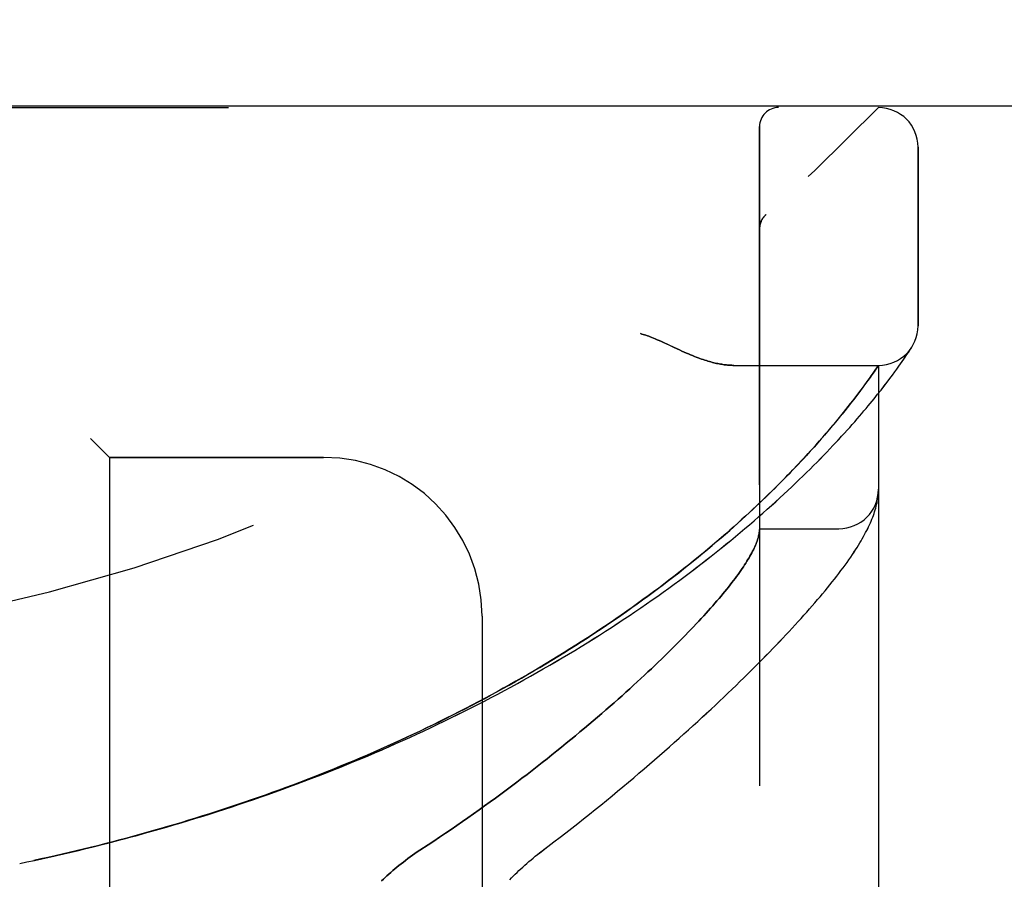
# Model space of a CAD drawing. Header units: inches. Extents: x 0 to 189, y 0 to 122.
# Tile 221 of 226: x 102.03 to 103.58, y 78.38 to 79.74. Entities that reach past the tile are written whole.
import ezdxf

# ---------------------------------------------------------------- set-up
doc = ezdxf.new("R2010")
doc.units = ezdxf.units.IN
doc.header["$LTSCALE"] = 10.388889
doc.header["$MEASUREMENT"] = 0
doc.linetypes.add('HIDDEN', pattern=[0.2, 0.1, -0.1])
doc.layers.get('0').update_dxf_attribs({"linetype": 'CONTINUOUS'})
for name, color, linetype in [('DIMENSIONS', 7, 'CONTINUOUS'), ('LEFTHAND_DOOR_ASSEMBLY', 7, 'CONTINUOUS'), ('RIGHTHAND_DOOR_ASSEMBLY', 7, 'CONTINUOUS')]:
    doc.layers.add(name, color=color, linetype=linetype)
doc.styles.get("Standard").update_dxf_attribs({"font": 'arial.ttf'})
doc.dimstyles.new('DIMSTYLE_1', dxfattribs={"dimtxt": 0.833333, "dimasz": 1.111111, "dimexe": 0.09, "dimexo": 0.07, "dimgap": 0.0375, "dimtad": 0, "dimtih": 1, "dimtoh": 1, "dimzin": 4, "dimdsep": 46, "dimtxsty": 'Standard', "dimblk": '_FILLED', "dimblk1": '_FILLED', "dimblk2": '_FILLED', "dimcen": 0.09, "dimadec": 3, "dimazin": 1, "dimtfac": 1, "dimtdec": 3, "dimtofl": 0, "dimtmove": 0, "dimatfit": 3, "dimldrblk": '_FILLED', "dimfxl": 0, "dimtolj": 1, "dimtzin": 4, "dimarcsym": 0})

# ---------------------------------------------------------------- blocks, each defined once
blk = doc.blocks.new('_FILLED')
at = {"color": 0, "linetype": 'ByBlock'}
blk.add_solid([(0, 0), (-1, 0.2), (-1, -0.2)], dxfattribs=at)
blk = doc.blocks.new('*D10')
at = {"layer": 'DIMENSIONS', "color": 2, "linetype": 'Continuous'}
for p, q in [((99.9091, 79.0233), (99.9091, 80.5993)), ((117.5751, 79.0233), (117.5751, 80.5993)), ((99.9091, 79.5993), (106.8694, 79.5993)), ((117.5751, 79.5993), (110.6148, 79.5993))]:
    blk.add_line(p, q, dxfattribs=at)
at = {"layer": 'DIMENSIONS', "color": 2, "linetype": 'Continuous', "xscale": 1.1111111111, "yscale": 1.1111111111, "zscale": 1.1111111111, "rotation": 180}
blk.add_blockref('_FILLED', (99.9091, 79.5993), dxfattribs=at)
at = {"layer": 'DIMENSIONS', "color": 2, "linetype": 'Continuous', "xscale": 1.1111111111, "yscale": 1.1111111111, "zscale": 1.1111111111}
blk.add_blockref('_FILLED', (117.5751, 79.5993), dxfattribs=at)
at = {"layer": 'DIMENSIONS', "color": 2, "linetype": 'Continuous', "insert": (108.7421, 80.016), "char_height": 0.83333, "width": 4.584882, "attachment_point": 2, "line_spacing_factor": 0.9}
blk.add_mtext('17.67\\PUSABLE\\PDEPTH', dxfattribs=at)

msp = doc.modelspace()

# ---------------------------------------------------------------- linework, layer by layer
at = {"layer": 'LEFTHAND_DOOR_ASSEMBLY', "color": 8, "linetype": 'HIDDEN'}
for p, q in [((101.3194, 79.5968), (103.3831, 79.5968)), ((103.1956, 76.9243), (103.1956, 79.5668)), ((103.4456, 79.253), (103.4456, 79.5343)), ((103.2059, 79.4281), (103.2057, 79.4279)), ((103.1956, 79.4057), (103.1956, 79.4055)), ((103.0611, 79.2186), (103.0693, 79.2148)), ((103.4339, 79.2164), (103.4359, 79.2195)), ((103.4356, 79.219), (103.4353, 79.2185)), ((103.4356, 79.219), (103.4359, 79.2195)), ((103.423, 79.2002), (103.4251, 79.2033)), ((103.4251, 79.2033), (103.4279, 79.2074)), ((103.4279, 79.2074), (103.4302, 79.2108)), ((103.4302, 79.2108), (103.4326, 79.2144)), ((103.4326, 79.2144), (103.4339, 79.2164)), ((103.1551, 79.1905), (103.3831, 79.1905)), ((103.3778, 79.1827), (103.3831, 79.1905)), ((103.3831, 77.3005), (103.3831, 79.1905)), ((103.4121, 79.1848), (103.4152, 79.1891)), ((103.4152, 79.1891), (103.418, 79.1931)), ((103.418, 79.1931), (103.4206, 79.1968)), ((103.4206, 79.1968), (103.423, 79.2002)), ((103.3687, 79.1698), (103.3718, 79.1742)), ((103.3718, 79.1742), (103.3746, 79.1782)), ((103.3746, 79.1782), (103.3778, 79.1827)), ((103.401, 79.1698), (103.405, 79.1751)), ((103.405, 79.1751), (103.4087, 79.1801)), ((103.4087, 79.1801), (103.4121, 79.1848)), ((103.3577, 79.1548), (103.3617, 79.1601)), ((103.3617, 79.1601), (103.3653, 79.1651)), ((103.3653, 79.1651), (103.3687, 79.1698)), ((103.3871, 79.1517), (103.3921, 79.1581)), ((103.3921, 79.1581), (103.3967, 79.1641)), ((103.3967, 79.1641), (103.401, 79.1698)), ((103.3458, 79.139), (103.349, 79.1432)), ((103.349, 79.1432), (103.3535, 79.1492)), ((103.3535, 79.1492), (103.3577, 79.1548)), ((103.3818, 79.145), (103.3871, 79.1517)), ((103.3318, 79.1211), (103.3355, 79.1258)), ((103.3355, 79.1258), (103.3391, 79.1303)), ((103.3391, 79.1303), (103.3425, 79.1348)), ((103.3425, 79.1348), (103.3458, 79.139)), ((103.3196, 79.106), (103.3238, 79.1112)), ((103.3238, 79.1112), (103.3279, 79.1162)), ((103.3279, 79.1162), (103.3318, 79.1211)), ((103.3057, 79.0895), (103.3105, 79.0952)), ((103.3105, 79.0952), (103.3151, 79.1007)), ((103.3151, 79.1007), (103.3196, 79.106)), ((103.2955, 79.0776), (103.3007, 79.0836)), ((103.3007, 79.0836), (103.3057, 79.0895)), ((102.1406, 79.0755), (102.1706, 79.0455)), ((103.2784, 79.0583), (103.2843, 79.065)), ((103.2843, 79.065), (103.29, 79.0714)), ((103.29, 79.0714), (103.2955, 79.0776)), ((103.2722, 79.0515), (103.2784, 79.0583)), ((102.1706, 79.0455), (102.1706, 77.4455)), ((102.5081, 79.0455), (102.1706, 79.0455)), ((103.2553, 79.0334), (103.2623, 79.0408)), ((103.3825, 78.9853), (103.3826, 78.9859)), ((103.3826, 78.9859), (103.3827, 78.9866)), ((103.3827, 78.9866), (103.3828, 78.9873)), ((103.3828, 78.988), (103.3829, 78.9886)), ((103.3828, 78.9873), (103.3828, 78.988)), ((103.3829, 78.9897), (103.383, 78.9904)), ((103.3821, 78.9821), (103.3823, 78.9832)), ((103.3823, 78.9832), (103.3824, 78.9839)), ((103.3824, 78.9839), (103.3825, 78.9846)), ((103.3825, 78.9846), (103.3825, 78.9853)), ((103.1956, 78.933), (103.3206, 78.933)), ((102.7581, 78.7955), (102.7581, 77.6955)), ((102.0291, 78.4055), (102.0406, 78.4079))]:
    msp.add_line(p, q, dxfattribs=at)
for points in [[(103.2018, 79.4237), (103.2014, 79.4232), (103.2011, 79.4228), (103.2008, 79.4223), (103.2004, 79.4218), (103.2001, 79.4213), (103.1998, 79.4207), (103.1995, 79.4202), (103.1992, 79.4197), (103.1989, 79.4192), (103.1986, 79.4186), (103.1984, 79.4181), (103.1981, 79.4175), (103.1979, 79.4169), (103.1977, 79.4164)], [(103.2018, 79.4237), (103.202, 79.4239), (103.2022, 79.4242), (103.2024, 79.4244), (103.2025, 79.4246), (103.2027, 79.4249), (103.2029, 79.4251), (103.2031, 79.4253), (103.2033, 79.4255), (103.2035, 79.4257), (103.2037, 79.426), (103.2039, 79.4262), (103.2041, 79.4264), (103.2043, 79.4266), (103.2045, 79.4268), (103.2048, 79.427), (103.205, 79.4273), (103.2052, 79.4275), (103.2054, 79.4277), (103.2057, 79.4279), (103.2059, 79.4281)], [(103.1977, 79.4164), (103.1974, 79.4158), (103.1972, 79.4152), (103.197, 79.4146), (103.1969, 79.414), (103.1967, 79.4134), (103.1965, 79.4129), (103.1964, 79.4123), (103.1963, 79.4116), (103.1961, 79.411), (103.196, 79.4104), (103.1959, 79.4098), (103.1958, 79.4092), (103.1958, 79.4086), (103.1957, 79.408), (103.1957, 79.4073), (103.1956, 79.4067), (103.1956, 79.4061), (103.1956, 79.4057)], [(103.0081, 79.2405), (103.0102, 79.2399), (103.0122, 79.2393), (103.0143, 79.2386), (103.0165, 79.2379), (103.0187, 79.2371), (103.0209, 79.2363), (103.0233, 79.2354), (103.0258, 79.2345), (103.0284, 79.2334), (103.0312, 79.2322), (103.0342, 79.231), (103.0374, 79.2296), (103.0408, 79.228), (103.0444, 79.2264)], [(103.0444, 79.2264), (103.0525, 79.2227), (103.0611, 79.2186)], [(103.0693, 79.2148), (103.0731, 79.2131), (103.0768, 79.2115), (103.0802, 79.21), (103.0836, 79.2085), (103.0868, 79.2072), (103.09, 79.2059), (103.093, 79.2047), (103.0959, 79.2036), (103.0988, 79.2025), (103.1015, 79.2015), (103.1042, 79.2005), (103.1069, 79.1996), (103.1094, 79.1988), (103.1119, 79.198), (103.1143, 79.1973), (103.1167, 79.1966), (103.119, 79.1959), (103.1213, 79.1953), (103.1235, 79.1947), (103.1257, 79.1942), (103.1278, 79.1937), (103.1299, 79.1933), (103.132, 79.1929), (103.134, 79.1925), (103.1359, 79.1922), (103.1378, 79.1919), (103.1397, 79.1916), (103.1416, 79.1914), (103.1434, 79.1912), (103.1451, 79.191), (103.1469, 79.1908), (103.1486, 79.1907), (103.1503, 79.1906), (103.1519, 79.1906), (103.1535, 79.1905), (103.1551, 79.1905)], [(102.0402, 78.4079), (102.0522, 78.4104), (102.0638, 78.4129), (102.0754, 78.4155), (102.087, 78.4181), (102.0986, 78.4208), (102.1102, 78.4235), (102.1218, 78.4262), (102.1334, 78.429), (102.145, 78.4319), (102.1566, 78.4348), (102.1682, 78.4377), (102.1797, 78.4407), (102.1913, 78.4437), (102.2029, 78.4468), (102.2145, 78.45), (102.226, 78.4531), (102.2376, 78.4564), (102.2491, 78.4596), (102.2607, 78.463), (102.2722, 78.4663), (102.2837, 78.4697), (102.2952, 78.4732), (102.3067, 78.4767), (102.3182, 78.4803), (102.3297, 78.4839), (102.3412, 78.4875), (102.3526, 78.4912), (102.3641, 78.495), (102.3755, 78.4988), (102.3869, 78.5026), (102.3983, 78.5065), (102.4097, 78.5105), (102.4211, 78.5145), (102.4324, 78.5185), (102.4438, 78.5226), (102.4551, 78.5267), (102.4664, 78.5309), (102.4777, 78.5352), (102.4889, 78.5394), (102.5002, 78.5438), (102.5114, 78.5482), (102.5226, 78.5526), (102.5338, 78.557), (102.5449, 78.5616), (102.5561, 78.5661), (102.5672, 78.5707), (102.5783, 78.5754), (102.5893, 78.5801), (102.6004, 78.5849), (102.6114, 78.5897), (102.6223, 78.5945), (102.6333, 78.5994), (102.6442, 78.6043), (102.6551, 78.6093), (102.6659, 78.6143), (102.6767, 78.6194), (102.6875, 78.6245), (102.6983, 78.6297), (102.709, 78.6349), (102.7197, 78.6401), (102.7303, 78.6454), (102.7409, 78.6508), (102.7515, 78.6561), (102.762, 78.6616), (102.7725, 78.667), (102.7829, 78.6725), (102.7933, 78.6781), (102.8036, 78.6836), (102.8139, 78.6892), (102.8242, 78.6949), (102.8344, 78.7006), (102.8445, 78.7063), (102.8546, 78.7121), (102.8647, 78.7179), (102.8747, 78.7237), (102.8846, 78.7296), (102.8945, 78.7355), (102.9043, 78.7414), (102.9141, 78.7474), (102.9238, 78.7533), (102.9334, 78.7594), (102.943, 78.7654), (102.9525, 78.7715), (102.962, 78.7776), (102.9714, 78.7837), (102.9807, 78.7898), (102.9899, 78.796), (102.9991, 78.8021), (103.0082, 78.8083), (103.0172, 78.8146), (103.0262, 78.8208), (103.0351, 78.827), (103.0439, 78.8333), (103.0526, 78.8395), (103.0612, 78.8458), (103.0698, 78.8521), (103.0782, 78.8583), (103.0866, 78.8646), (103.0949, 78.8709), (103.1031, 78.8772), (103.1112, 78.8834), (103.1192, 78.8897), (103.1271, 78.896), (103.1349, 78.9022), (103.1427, 78.9085), (103.1503, 78.9147), (103.1578, 78.9209), (103.1653, 78.9271), (103.1726, 78.9333), (103.1799, 78.9394), (103.187, 78.9455), (103.194, 78.9516), (103.2009, 78.9577), (103.2078, 78.9637), (103.2145, 78.9697), (103.2211, 78.9757), (103.2275, 78.9816), (103.2339, 78.9875), (103.2402, 78.9933), (103.2463, 78.9991), (103.2524, 79.0048), (103.2583, 79.0105), (103.2641, 79.0161), (103.2698, 79.0217), (103.2754, 79.0272), (103.2809, 79.0327), (103.2862, 79.0381), (103.2915, 79.0434), (103.2966, 79.0487), (103.3016, 79.0539), (103.3065, 79.059), (103.3113, 79.0641), (103.316, 79.069), (103.3205, 79.074), (103.325, 79.0788), (103.3293, 79.0835), (103.3336, 79.0882), (103.3377, 79.0928), (103.3417, 79.0973), (103.3456, 79.1018), (103.3494, 79.1061), (103.3531, 79.1104), (103.3567, 79.1146), (103.3602, 79.1187), (103.3636, 79.1227), (103.3668, 79.1266), (103.37, 79.1305), (103.3731, 79.1342), (103.3761, 79.1379), (103.3818, 79.145)], [(103.2623, 79.0408), (103.2657, 79.0444), (103.2722, 79.0515)], [(102.0514, 78.4102), (102.0625, 78.4127), (102.0736, 78.4151), (102.0848, 78.4176), (102.0959, 78.4202), (102.107, 78.4228), (102.1181, 78.4254), (102.1293, 78.4281), (102.1404, 78.4308), (102.1515, 78.4336), (102.1626, 78.4364), (102.1737, 78.4392), (102.1848, 78.4421), (102.1959, 78.4451), (102.207, 78.4481), (102.218, 78.4511), (102.2291, 78.4542), (102.2402, 78.4573), (102.2512, 78.4604), (102.2623, 78.4637), (102.2733, 78.4669), (102.2843, 78.4702), (102.2954, 78.4736), (102.3064, 78.4769), (102.3174, 78.4804), (102.3283, 78.4839), (102.3393, 78.4874), (102.3503, 78.4909), (102.3612, 78.4946), (102.3722, 78.4982), (102.3831, 78.5019), (102.394, 78.5057), (102.4049, 78.5095), (102.4157, 78.5133), (102.4266, 78.5172), (102.4374, 78.5211), (102.4483, 78.5251), (102.4591, 78.5291), (102.4699, 78.5332), (102.4806, 78.5373), (102.4914, 78.5415), (102.5021, 78.5457), (102.5128, 78.5499), (102.5235, 78.5542), (102.5341, 78.5586), (102.5448, 78.563), (102.5554, 78.5674), (102.566, 78.5719), (102.5765, 78.5764), (102.5871, 78.5809), (102.5976, 78.5856), (102.6081, 78.5902), (102.6185, 78.5949), (102.6289, 78.5997), (102.6393, 78.6044), (102.6497, 78.6093), (102.66, 78.6142), (102.6703, 78.6191), (102.6806, 78.624), (102.6908, 78.629), (102.701, 78.6341), (102.7112, 78.6392), (102.7213, 78.6443), (102.7314, 78.6495), (102.7415, 78.6547), (102.7515, 78.6599), (102.7614, 78.6652), (102.7714, 78.6706), (102.7812, 78.6759), (102.7911, 78.6814), (102.8009, 78.6868), (102.8106, 78.6923), (102.8203, 78.6978), (102.83, 78.7034), (102.8396, 78.709), (102.8492, 78.7146), (102.8587, 78.7203), (102.8681, 78.726), (102.8775, 78.7317), (102.8869, 78.7375), (102.8962, 78.7433), (102.9054, 78.7491), (102.9146, 78.7549), (102.9237, 78.7608), (102.9327, 78.7667), (102.9417, 78.7727), (102.9506, 78.7786), (102.9595, 78.7846), (102.9683, 78.7906), (102.977, 78.7966), (102.9857, 78.8027), (102.9943, 78.8087), (103.0028, 78.8148), (103.0112, 78.8209), (103.0196, 78.827), (103.0278, 78.8331), (103.0361, 78.8392), (103.0442, 78.8453), (103.0522, 78.8515), (103.0602, 78.8576), (103.0681, 78.8638), (103.0759, 78.8699), (103.0836, 78.876), (103.0912, 78.8822), (103.0987, 78.8883), (103.1062, 78.8944), (103.1135, 78.9005), (103.1208, 78.9066), (103.1279, 78.9127), (103.1349, 78.9187), (103.1418, 78.9246), (103.1485, 78.9305), (103.155, 78.9363), (103.1613, 78.942), (103.1675, 78.9475), (103.1735, 78.953), (103.1792, 78.9583), (103.1848, 78.9634), (103.1902, 78.9685), (103.1954, 78.9735), (103.2005, 78.9783), (103.2054, 78.983), (103.2102, 78.9877), (103.2149, 78.9922), (103.2195, 78.9967), (103.2239, 79.0011), (103.2282, 79.0054), (103.2324, 79.0097), (103.2364, 79.0138), (103.2404, 79.0178), (103.2443, 79.0218), (103.248, 79.0258), (103.2553, 79.0334)], [(103.3829, 78.9886), (103.3829, 78.989), (103.3829, 78.9897)], [(103.383, 78.9904), (103.383, 78.9908), (103.383, 78.9911), (103.383, 78.9915), (103.3831, 78.9919), (103.3831, 78.9922), (103.3831, 78.9926), (103.3831, 78.993), (103.3831, 78.9933), (103.3831, 78.9937), (103.3831, 78.9941), (103.3831, 78.9944), (103.3831, 78.9947)], [(102.8489, 78.4223), (102.8619, 78.4322), (102.8715, 78.4395), (102.881, 78.4468), (102.8904, 78.4541), (102.8997, 78.4614), (102.909, 78.4687), (102.9182, 78.476), (102.9273, 78.4832), (102.9364, 78.4905), (102.9453, 78.4977), (102.9542, 78.505), (102.963, 78.5122), (102.9717, 78.5194), (102.9803, 78.5265), (102.9888, 78.5336), (102.9972, 78.5407), (103.0055, 78.5478), (103.0138, 78.5548), (103.0219, 78.5618), (103.03, 78.5688), (103.0379, 78.5757), (103.0458, 78.5826), (103.0536, 78.5894), (103.0612, 78.5962), (103.0688, 78.603), (103.0763, 78.6097), (103.0837, 78.6163), (103.091, 78.6229), (103.0982, 78.6295), (103.1052, 78.636), (103.1122, 78.6425), (103.1191, 78.6489), (103.1259, 78.6552), (103.1326, 78.6615), (103.1393, 78.6678), (103.1458, 78.674), (103.1522, 78.6801), (103.1585, 78.6862), (103.1647, 78.6923), (103.1709, 78.6983), (103.1769, 78.7042), (103.1828, 78.7101), (103.1887, 78.7159), (103.1944, 78.7217), (103.2001, 78.7274), (103.2057, 78.733), (103.2112, 78.7387), (103.2166, 78.7442), (103.2219, 78.7497), (103.2271, 78.7551), (103.2322, 78.7605), (103.2372, 78.7659), (103.2422, 78.7712), (103.247, 78.7764), (103.2518, 78.7816), (103.2565, 78.7867), (103.2611, 78.7918), (103.2656, 78.7968), (103.2701, 78.8018), (103.2744, 78.8067), (103.2787, 78.8116), (103.2829, 78.8165), (103.287, 78.8213), (103.2911, 78.826), (103.295, 78.8307), (103.2989, 78.8354), (103.3027, 78.84), (103.3064, 78.8446), (103.31, 78.8492), (103.3136, 78.8537), (103.3172, 78.8582), (103.3206, 78.8627), (103.324, 78.8671), (103.3272, 78.8715), (103.3304, 78.8759), (103.3335, 78.8801), (103.3365, 78.8843), (103.3393, 78.8884), (103.342, 78.8923), (103.3445, 78.8962), (103.347, 78.8999), (103.3493, 78.9035), (103.3516, 78.9071), (103.3537, 78.9106), (103.3557, 78.914), (103.3576, 78.9173), (103.3595, 78.9206), (103.3613, 78.9238), (103.3629, 78.9269), (103.3646, 78.9301), (103.3661, 78.9331), (103.3676, 78.9362), (103.369, 78.9392), (103.3703, 78.9422), (103.3716, 78.9452), (103.3728, 78.9481), (103.374, 78.9511), (103.3751, 78.954), (103.3761, 78.9569), (103.377, 78.9598), (103.3779, 78.9627), (103.3787, 78.9656), (103.3795, 78.9684), (103.3802, 78.9713), (103.3808, 78.974), (103.3813, 78.9768), (103.3818, 78.9795), (103.3821, 78.9821)], [(103.1954, 78.929), (103.1952, 78.9272), (103.1949, 78.9254), (103.1946, 78.9235), (103.1942, 78.9217), (103.1937, 78.9197), (103.1931, 78.9177), (103.1924, 78.9157), (103.1917, 78.9136), (103.1909, 78.9114), (103.1901, 78.9092), (103.1891, 78.907), (103.1881, 78.9047), (103.187, 78.9024), (103.1859, 78.9), (103.1847, 78.8975), (103.1833, 78.895), (103.182, 78.8925), (103.1805, 78.8899), (103.179, 78.8872), (103.1773, 78.8845), (103.1757, 78.8818), (103.1739, 78.879), (103.172, 78.8761), (103.1701, 78.8732), (103.1681, 78.8703), (103.1661, 78.8673), (103.1639, 78.8642), (103.1617, 78.8611), (103.1593, 78.8579), (103.157, 78.8547), (103.1545, 78.8514), (103.1519, 78.8481), (103.1493, 78.8447), (103.1466, 78.8412), (103.1438, 78.8377), (103.1409, 78.8342), (103.1379, 78.8306), (103.1349, 78.8269), (103.1318, 78.8232), (103.1285, 78.8194), (103.1252, 78.8156), (103.1219, 78.8117), (103.1184, 78.8078), (103.1148, 78.8038), (103.1112, 78.7998), (103.1075, 78.7957), (103.1036, 78.7915), (103.0997, 78.7873), (103.0958, 78.783), (103.0917, 78.7787), (103.0875, 78.7743), (103.0833, 78.7699), (103.0789, 78.7654), (103.0745, 78.7609), (103.0699, 78.7563), (103.0653, 78.7516), (103.0606, 78.7469), (103.0558, 78.7422), (103.0509, 78.7374), (103.0459, 78.7325), (103.0409, 78.7276), (103.0357, 78.7226), (103.0304, 78.7176), (103.0251, 78.7125), (103.0196, 78.7074), (103.0141, 78.7022), (103.0084, 78.6969), (103.0027, 78.6917), (102.9969, 78.6863), (102.9909, 78.6809), (102.9849, 78.6755), (102.9788, 78.67), (102.9726, 78.6645), (102.9663, 78.6589), (102.9599, 78.6533), (102.9534, 78.6477), (102.9468, 78.642), (102.9401, 78.6362), (102.9333, 78.6304), (102.9265, 78.6246), (102.9195, 78.6187), (102.9125, 78.6128), (102.9053, 78.6069), (102.8981, 78.6009), (102.8907, 78.5949), (102.8833, 78.5889), (102.8758, 78.5829), (102.8682, 78.5768), (102.8605, 78.5707), (102.8528, 78.5645), (102.8449, 78.5584), (102.837, 78.5522), (102.829, 78.546), (102.8209, 78.5398), (102.8127, 78.5336), (102.8044, 78.5274), (102.7961, 78.5212), (102.7877, 78.5149), (102.7792, 78.5087), (102.7707, 78.5025), (102.7621, 78.4963), (102.7534, 78.49), (102.7447, 78.4838), (102.7359, 78.4776), (102.727, 78.4715), (102.7181, 78.4653), (102.7092, 78.4592), (102.7002, 78.4531), (102.6912, 78.447), (102.6821, 78.4409), (102.673, 78.4349), (102.6599, 78.4264)], [(103.1956, 78.932), (103.1956, 78.9317), (103.1956, 78.9314), (103.1956, 78.9311), (103.1956, 78.9307), (103.1955, 78.9303), (103.1955, 78.9299), (103.1955, 78.9294), (103.1954, 78.929)], [(102.6599, 78.4264), (102.656, 78.4238), (102.6522, 78.4212), (102.6484, 78.4185), (102.6447, 78.4159), (102.6411, 78.4132), (102.6375, 78.4105), (102.634, 78.4078), (102.6305, 78.4051), (102.6271, 78.4024), (102.6238, 78.3997), (102.6205, 78.397), (102.6173, 78.3943), (102.6142, 78.3916), (102.6112, 78.3889), (102.6082, 78.3862), (102.6053, 78.3835), (102.6025, 78.3808), (102.5997, 78.3782)], [(102.8018, 78.38), (102.8046, 78.3828), (102.8074, 78.3857), (102.8102, 78.3886), (102.8132, 78.3914), (102.8162, 78.3943), (102.8192, 78.3972), (102.8223, 78.4), (102.8255, 78.4029), (102.8287, 78.4057), (102.832, 78.4085), (102.8353, 78.4113), (102.8386, 78.4141), (102.842, 78.4169), (102.8455, 78.4196), (102.8489, 78.4223)]]:
    msp.add_lwpolyline(points, dxfattribs=at)
for centre, radius, start, end in [((101.3831, 81.5206), 2.7751, 270, 316.1116), ((103.2256, 79.5668), 0.03, 90, 180), ((103.3831, 79.5343), 0.0625, 0, 90), ((103.3831, 79.253), 0.0625, 270, 360), ((102.5081, 78.7955), 0.25, 0, 90), ((103.3206, 78.9955), 0.0625, 270, 360)]:
    msp.add_arc(centre, radius, start, end, dxfattribs=at)
at = {"layer": 'RIGHTHAND_DOOR_ASSEMBLY', "color": 8, "linetype": 'HIDDEN'}
for p, q in [((101.3194, 79.5968), (103.3831, 79.5968)), ((103.1956, 79.5668), (103.1956, 76.9243)), ((103.4456, 79.5343), (103.4456, 79.253)), ((103.2059, 79.4281), (103.2057, 79.4279)), ((103.1956, 79.4055), (103.1956, 79.4057)), ((103.0612, 79.2186), (103.0444, 79.2264)), ((103.0693, 79.2148), (103.0612, 79.2186)), ((103.4339, 79.2164), (103.4356, 79.219)), ((103.423, 79.2002), (103.4251, 79.2033)), ((103.4251, 79.2033), (103.4279, 79.2074)), ((103.4279, 79.2074), (103.4302, 79.2108)), ((103.4302, 79.2108), (103.4326, 79.2144)), ((103.4326, 79.2144), (103.4339, 79.2164)), ((103.1551, 79.1905), (103.3831, 79.1905)), ((103.3831, 79.1905), (103.379, 79.1845)), ((103.3831, 79.1905), (103.3831, 77.3005)), ((103.4121, 79.1848), (103.4152, 79.1891)), ((103.4152, 79.1891), (103.418, 79.1931)), ((103.418, 79.1931), (103.4206, 79.1968)), ((103.4206, 79.1968), (103.423, 79.2002)), ((103.3728, 79.1756), (103.3698, 79.1713)), ((103.3763, 79.1805), (103.3728, 79.1756)), ((103.379, 79.1845), (103.3763, 79.1805)), ((103.401, 79.1697), (103.405, 79.1751)), ((103.405, 79.1751), (103.4087, 79.1801)), ((103.4087, 79.1801), (103.4121, 79.1848)), ((103.3591, 79.1566), (103.355, 79.1511)), ((103.3629, 79.1618), (103.3591, 79.1566)), ((103.3665, 79.1667), (103.3629, 79.1618)), ((103.3698, 79.1713), (103.3665, 79.1667)), ((103.3871, 79.1517), (103.3921, 79.158)), ((103.3921, 79.158), (103.3967, 79.1641)), ((103.3967, 79.1641), (103.401, 79.1697)), ((103.3474, 79.1411), (103.3442, 79.1369)), ((103.3506, 79.1452), (103.3474, 79.1411)), ((103.355, 79.1511), (103.3506, 79.1452)), ((103.3818, 79.145), (103.3871, 79.1517)), ((103.3373, 79.1281), (103.3337, 79.1235)), ((103.3408, 79.1326), (103.3373, 79.1281)), ((103.3442, 79.1369), (103.3408, 79.1326)), ((103.3259, 79.1138), (103.3217, 79.1087)), ((103.3299, 79.1187), (103.3259, 79.1138)), ((103.3337, 79.1235), (103.3299, 79.1187)), ((103.3129, 79.098), (103.3082, 79.0924)), ((103.3174, 79.1034), (103.3129, 79.098)), ((103.3217, 79.1087), (103.3174, 79.1034)), ((103.2982, 79.0807), (103.2929, 79.0746)), ((103.3033, 79.0867), (103.2982, 79.0807)), ((103.3082, 79.0924), (103.3033, 79.0867)), ((102.1706, 79.0455), (102.1406, 79.0755)), ((103.2873, 79.0683), (103.2815, 79.0618)), ((103.2929, 79.0746), (103.2873, 79.0683)), ((103.2691, 79.0481), (103.2624, 79.041)), ((103.2754, 79.0551), (103.2691, 79.0481)), ((103.2815, 79.0618), (103.2754, 79.0551)), ((102.1706, 79.0455), (102.1706, 77.4455)), ((102.1706, 79.0455), (102.5081, 79.0455)), ((103.2624, 79.041), (103.2555, 79.0336)), ((103.3825, 78.9853), (103.3826, 78.9859)), ((103.3826, 78.9859), (103.3827, 78.9866)), ((103.3827, 78.9866), (103.3828, 78.9873)), ((103.3828, 78.988), (103.3829, 78.9887)), ((103.3828, 78.9873), (103.3828, 78.988)), ((103.3829, 78.9893), (103.383, 78.99)), ((103.3829, 78.9887), (103.3829, 78.9893)), ((103.3821, 78.9821), (103.3823, 78.9832)), ((103.3823, 78.9832), (103.3824, 78.9839)), ((103.3824, 78.9839), (103.3825, 78.9846)), ((103.3825, 78.9846), (103.3825, 78.9853)), ((103.1956, 78.933), (103.3206, 78.933)), ((102.7581, 78.7955), (102.7581, 77.6955)), ((102.0291, 78.4055), (102.0406, 78.4079))]:
    msp.add_line(p, q, dxfattribs=at)
for points in [[(103.1976, 79.4162), (103.1978, 79.4168), (103.1981, 79.4174), (103.1983, 79.418), (103.1986, 79.4185), (103.1989, 79.4191), (103.1992, 79.4196), (103.1995, 79.4202), (103.1998, 79.4207), (103.2001, 79.4212), (103.2004, 79.4218), (103.2008, 79.4223), (103.2011, 79.4228), (103.2015, 79.4232), (103.2018, 79.4237)], [(103.2059, 79.4281), (103.2057, 79.4279), (103.2054, 79.4277), (103.2052, 79.4275), (103.205, 79.4273), (103.2048, 79.427), (103.2046, 79.4268), (103.2043, 79.4266), (103.2041, 79.4264), (103.2039, 79.4262), (103.2037, 79.426), (103.2035, 79.4258), (103.2033, 79.4255), (103.2031, 79.4253), (103.2029, 79.4251), (103.2027, 79.4249), (103.2026, 79.4247), (103.2024, 79.4244), (103.2022, 79.4242), (103.202, 79.424), (103.2018, 79.4237)], [(103.1956, 79.4057), (103.1956, 79.4061), (103.1956, 79.4067), (103.1957, 79.4073), (103.1957, 79.4079), (103.1958, 79.4085), (103.1958, 79.4091), (103.1959, 79.4098), (103.196, 79.4104), (103.1961, 79.411), (103.1962, 79.4116), (103.1964, 79.4122), (103.1965, 79.4128), (103.1967, 79.4134), (103.1968, 79.4139), (103.197, 79.4145), (103.1972, 79.4151), (103.1974, 79.4157), (103.1976, 79.4162)], [(103.0444, 79.2264), (103.0408, 79.228), (103.0374, 79.2296), (103.0342, 79.231), (103.0312, 79.2322), (103.0284, 79.2334), (103.0258, 79.2345), (103.0233, 79.2354), (103.0209, 79.2363), (103.0187, 79.2371), (103.0165, 79.2379), (103.0143, 79.2386), (103.0122, 79.2393), (103.0102, 79.2399), (103.0081, 79.2405)], [(103.1551, 79.1905), (103.1535, 79.1905), (103.1519, 79.1906), (103.1503, 79.1906), (103.1486, 79.1907), (103.1469, 79.1908), (103.1451, 79.191), (103.1434, 79.1912), (103.1416, 79.1914), (103.1397, 79.1916), (103.1378, 79.1919), (103.1359, 79.1922), (103.134, 79.1925), (103.132, 79.1929), (103.1299, 79.1933), (103.1278, 79.1937), (103.1257, 79.1942), (103.1235, 79.1947), (103.1213, 79.1953), (103.119, 79.1959), (103.1167, 79.1966), (103.1143, 79.1973), (103.1119, 79.198), (103.1094, 79.1988), (103.1069, 79.1996), (103.1042, 79.2005), (103.1016, 79.2015), (103.0988, 79.2025), (103.0959, 79.2036), (103.093, 79.2047), (103.09, 79.2059), (103.0869, 79.2072), (103.0836, 79.2085), (103.0803, 79.21), (103.0768, 79.2115), (103.0731, 79.2131), (103.0693, 79.2148)], [(102.0403, 78.4079), (102.0522, 78.4104), (102.0638, 78.4129), (102.0754, 78.4155), (102.087, 78.4181), (102.0986, 78.4208), (102.1102, 78.4235), (102.1218, 78.4262), (102.1334, 78.429), (102.145, 78.4319), (102.1566, 78.4348), (102.1682, 78.4377), (102.1797, 78.4407), (102.1913, 78.4437), (102.2029, 78.4468), (102.2144, 78.4499), (102.226, 78.4531), (102.2376, 78.4564), (102.2491, 78.4596), (102.2606, 78.4629), (102.2722, 78.4663), (102.2837, 78.4697), (102.2952, 78.4732), (102.3067, 78.4767), (102.3182, 78.4803), (102.3297, 78.4839), (102.3411, 78.4875), (102.3526, 78.4912), (102.364, 78.495), (102.3755, 78.4988), (102.3869, 78.5026), (102.3983, 78.5065), (102.4097, 78.5105), (102.421, 78.5145), (102.4324, 78.5185), (102.4437, 78.5226), (102.4551, 78.5267), (102.4664, 78.5309), (102.4777, 78.5352), (102.4889, 78.5394), (102.5002, 78.5438), (102.5114, 78.5481), (102.5226, 78.5526), (102.5338, 78.557), (102.5449, 78.5616), (102.5561, 78.5661), (102.5672, 78.5707), (102.5783, 78.5754), (102.5893, 78.5801), (102.6003, 78.5849), (102.6113, 78.5896), (102.6223, 78.5945), (102.6333, 78.5994), (102.6442, 78.6043), (102.655, 78.6093), (102.6659, 78.6143), (102.6767, 78.6194), (102.6875, 78.6245), (102.6982, 78.6297), (102.709, 78.6349), (102.7196, 78.6401), (102.7303, 78.6454), (102.7409, 78.6508), (102.7514, 78.6561), (102.762, 78.6615), (102.7724, 78.667), (102.7829, 78.6725), (102.7933, 78.678), (102.8036, 78.6836), (102.8139, 78.6892), (102.8242, 78.6949), (102.8344, 78.7006), (102.8445, 78.7063), (102.8546, 78.7121), (102.8647, 78.7179), (102.8746, 78.7237), (102.8846, 78.7296), (102.8945, 78.7354), (102.9043, 78.7414), (102.9141, 78.7473), (102.9238, 78.7533), (102.9334, 78.7593), (102.943, 78.7654), (102.9525, 78.7714), (102.962, 78.7775), (102.9713, 78.7837), (102.9807, 78.7898), (102.9899, 78.7959), (102.9991, 78.8021), (103.0082, 78.8083), (103.0172, 78.8145), (103.0262, 78.8208), (103.035, 78.827), (103.0438, 78.8332), (103.0525, 78.8395), (103.0612, 78.8458), (103.0697, 78.852), (103.0782, 78.8583), (103.0866, 78.8646), (103.0948, 78.8709), (103.103, 78.8771), (103.1111, 78.8834), (103.1192, 78.8897), (103.1271, 78.8959), (103.1349, 78.9022), (103.1426, 78.9084), (103.1503, 78.9147), (103.1578, 78.9209), (103.1653, 78.9271), (103.1726, 78.9332), (103.1798, 78.9394), (103.187, 78.9455), (103.194, 78.9516), (103.2009, 78.9577), (103.2077, 78.9637), (103.2144, 78.9697), (103.221, 78.9757), (103.2275, 78.9816), (103.2339, 78.9875), (103.2402, 78.9933), (103.2463, 78.9991), (103.2523, 79.0048), (103.2583, 79.0105), (103.2641, 79.0161), (103.2698, 79.0217), (103.2754, 79.0272), (103.2808, 79.0327), (103.2862, 79.0381), (103.2914, 79.0434), (103.2966, 79.0487), (103.3016, 79.0539), (103.3065, 79.059), (103.3113, 79.064), (103.316, 79.069), (103.3205, 79.0739), (103.325, 79.0788), (103.3293, 79.0835), (103.3335, 79.0882), (103.3377, 79.0928), (103.3417, 79.0973), (103.3456, 79.1018), (103.3494, 79.1061), (103.3531, 79.1104), (103.3567, 79.1146), (103.3602, 79.1187), (103.3635, 79.1227), (103.3668, 79.1266), (103.37, 79.1305), (103.3731, 79.1342), (103.3761, 79.1379), (103.3818, 79.145)], [(103.2555, 79.0336), (103.2482, 79.0259), (103.2444, 79.022), (103.2406, 79.018), (103.2366, 79.014), (103.2326, 79.0099), (103.2284, 79.0057), (103.2241, 79.0013), (103.2197, 78.997), (103.2152, 78.9925), (103.2105, 78.9879), (103.2057, 78.9833), (103.2008, 78.9786), (103.1957, 78.9737), (103.1905, 78.9688), (103.1851, 78.9638), (103.1796, 78.9586), (103.1738, 78.9533), (103.1679, 78.9479), (103.1618, 78.9423), (103.1554, 78.9367), (103.1489, 78.9309), (103.1422, 78.925), (103.1354, 78.9191), (103.1284, 78.9131), (103.1213, 78.907), (103.114, 78.9009), (103.1067, 78.8948), (103.0992, 78.8887), (103.0917, 78.8826), (103.0841, 78.8764), (103.0764, 78.8703), (103.0686, 78.8642), (103.0607, 78.858), (103.0528, 78.8519), (103.0447, 78.8457), (103.0366, 78.8396), (103.0284, 78.8335), (103.0201, 78.8274), (103.0117, 78.8213), (103.0033, 78.8152), (102.9948, 78.8091), (102.9862, 78.803), (102.9775, 78.797), (102.9688, 78.7909), (102.96, 78.7849), (102.9511, 78.779), (102.9422, 78.773), (102.9332, 78.7671), (102.9242, 78.7611), (102.915, 78.7553), (102.9059, 78.7494), (102.8966, 78.7436), (102.8873, 78.7378), (102.878, 78.732), (102.8686, 78.7263), (102.8591, 78.7206), (102.8496, 78.7149), (102.8401, 78.7093), (102.8305, 78.7036), (102.8208, 78.6981), (102.8111, 78.6926), (102.8013, 78.6871), (102.7915, 78.6816), (102.7817, 78.6762), (102.7718, 78.6708), (102.7619, 78.6655), (102.7519, 78.6602), (102.7419, 78.6549), (102.7318, 78.6497), (102.7217, 78.6445), (102.7116, 78.6394), (102.7014, 78.6343), (102.6912, 78.6292), (102.681, 78.6242), (102.6707, 78.6193), (102.6604, 78.6143), (102.6501, 78.6095), (102.6397, 78.6046), (102.6293, 78.5998), (102.6189, 78.5951), (102.6084, 78.5904), (102.5979, 78.5857), (102.5874, 78.5811), (102.5769, 78.5765), (102.5663, 78.572), (102.5557, 78.5675), (102.5451, 78.5631), (102.5345, 78.5587), (102.5238, 78.5543), (102.5131, 78.55), (102.5024, 78.5458), (102.4917, 78.5416), (102.4809, 78.5374), (102.4701, 78.5333), (102.4593, 78.5292), (102.4485, 78.5252), (102.4377, 78.5212), (102.4269, 78.5173), (102.416, 78.5134), (102.4051, 78.5096), (102.3942, 78.5058), (102.3833, 78.502), (102.3724, 78.4983), (102.3614, 78.4946), (102.3505, 78.491), (102.3395, 78.4874), (102.3285, 78.4839), (102.3175, 78.4804), (102.3065, 78.477), (102.2955, 78.4736), (102.2845, 78.4703), (102.2735, 78.467), (102.2624, 78.4637), (102.2514, 78.4605), (102.2403, 78.4573), (102.2292, 78.4542), (102.2182, 78.4511), (102.2071, 78.4481), (102.196, 78.4451), (102.1849, 78.4422), (102.1738, 78.4393), (102.1627, 78.4364), (102.1516, 78.4336), (102.1404, 78.4308), (102.1293, 78.4281), (102.1182, 78.4254), (102.1071, 78.4228), (102.0959, 78.4202), (102.0848, 78.4176), (102.0737, 78.4151), (102.0625, 78.4127), (102.0514, 78.4102)], [(103.383, 78.99), (103.383, 78.9904), (103.383, 78.9908), (103.383, 78.9911), (103.383, 78.9915), (103.3831, 78.9919), (103.3831, 78.9922), (103.3831, 78.9926), (103.3831, 78.993), (103.3831, 78.9933), (103.3831, 78.9937), (103.3831, 78.9941), (103.3831, 78.9944)], [(102.849, 78.4223), (102.8619, 78.4322), (102.8715, 78.4395), (102.881, 78.4468), (102.8904, 78.4541), (102.8997, 78.4614), (102.909, 78.4687), (102.9182, 78.476), (102.9273, 78.4832), (102.9364, 78.4905), (102.9453, 78.4977), (102.9542, 78.505), (102.963, 78.5122), (102.9717, 78.5194), (102.9803, 78.5265), (102.9888, 78.5336), (102.9972, 78.5407), (103.0055, 78.5478), (103.0138, 78.5548), (103.0219, 78.5618), (103.03, 78.5688), (103.0379, 78.5757), (103.0458, 78.5826), (103.0536, 78.5894), (103.0612, 78.5962), (103.0688, 78.603), (103.0763, 78.6097), (103.0837, 78.6163), (103.091, 78.6229), (103.0982, 78.6295), (103.1053, 78.636), (103.1123, 78.6425), (103.1191, 78.6489), (103.1259, 78.6552), (103.1327, 78.6616), (103.1393, 78.6678), (103.1458, 78.674), (103.1522, 78.6802), (103.1585, 78.6862), (103.1647, 78.6923), (103.1709, 78.6983), (103.1769, 78.7042), (103.1828, 78.7101), (103.1887, 78.7159), (103.1945, 78.7217), (103.2001, 78.7274), (103.2057, 78.7331), (103.2112, 78.7387), (103.2166, 78.7442), (103.2219, 78.7497), (103.2271, 78.7552), (103.2322, 78.7605), (103.2372, 78.7659), (103.2422, 78.7712), (103.2471, 78.7764), (103.2518, 78.7816), (103.2565, 78.7867), (103.2611, 78.7918), (103.2656, 78.7968), (103.2701, 78.8018), (103.2744, 78.8067), (103.2787, 78.8116), (103.2829, 78.8165), (103.287, 78.8213), (103.2911, 78.826), (103.295, 78.8307), (103.2989, 78.8354), (103.3027, 78.84), (103.3064, 78.8446), (103.3101, 78.8492), (103.3136, 78.8537), (103.3172, 78.8582), (103.3206, 78.8627), (103.324, 78.8671), (103.3273, 78.8715), (103.3304, 78.8759), (103.3335, 78.8801), (103.3365, 78.8843), (103.3393, 78.8884), (103.342, 78.8923), (103.3446, 78.8962), (103.347, 78.8999), (103.3493, 78.9036), (103.3516, 78.9071), (103.3537, 78.9106), (103.3557, 78.914), (103.3576, 78.9173), (103.3595, 78.9206), (103.3613, 78.9238), (103.3629, 78.9269), (103.3646, 78.9301), (103.3661, 78.9332), (103.3676, 78.9362), (103.369, 78.9392), (103.3703, 78.9422), (103.3716, 78.9452), (103.3728, 78.9481), (103.374, 78.9511), (103.3751, 78.954), (103.3761, 78.9569), (103.377, 78.9598), (103.3779, 78.9627), (103.3787, 78.9656), (103.3795, 78.9684), (103.3802, 78.9713), (103.3808, 78.974), (103.3813, 78.9768), (103.3818, 78.9795), (103.3821, 78.9821)], [(102.6599, 78.4264), (102.673, 78.4349), (102.6821, 78.4409), (102.6912, 78.447), (102.7002, 78.4531), (102.7092, 78.4592), (102.7181, 78.4653), (102.727, 78.4715), (102.7359, 78.4776), (102.7447, 78.4838), (102.7534, 78.49), (102.7621, 78.4963), (102.7707, 78.5025), (102.7792, 78.5087), (102.7877, 78.5149), (102.7961, 78.5212), (102.8044, 78.5274), (102.8127, 78.5336), (102.8209, 78.5398), (102.829, 78.546), (102.837, 78.5522), (102.8449, 78.5584), (102.8528, 78.5645), (102.8605, 78.5707), (102.8682, 78.5768), (102.8758, 78.5829), (102.8833, 78.5889), (102.8907, 78.5949), (102.8981, 78.6009), (102.9053, 78.6069), (102.9125, 78.6128), (102.9195, 78.6187), (102.9265, 78.6246), (102.9333, 78.6304), (102.9401, 78.6362), (102.9468, 78.642), (102.9534, 78.6477), (102.9599, 78.6533), (102.9663, 78.6589), (102.9726, 78.6645), (102.9788, 78.67), (102.9849, 78.6755), (102.9909, 78.6809), (102.9969, 78.6863), (103.0027, 78.6917), (103.0084, 78.6969), (103.0141, 78.7022), (103.0196, 78.7074), (103.0251, 78.7125), (103.0304, 78.7176), (103.0357, 78.7226), (103.0409, 78.7276), (103.0459, 78.7325), (103.0509, 78.7374), (103.0558, 78.7422), (103.0606, 78.7469), (103.0653, 78.7516), (103.0699, 78.7563), (103.0745, 78.7609), (103.0789, 78.7654), (103.0833, 78.7699), (103.0875, 78.7743), (103.0917, 78.7787), (103.0958, 78.783), (103.0997, 78.7873), (103.1036, 78.7915), (103.1075, 78.7957), (103.1112, 78.7998), (103.1148, 78.8038), (103.1184, 78.8078), (103.1219, 78.8117), (103.1252, 78.8156), (103.1285, 78.8194), (103.1318, 78.8232), (103.1349, 78.8269), (103.1379, 78.8306), (103.1409, 78.8342), (103.1438, 78.8377), (103.1466, 78.8412), (103.1493, 78.8447), (103.1519, 78.8481), (103.1545, 78.8514), (103.157, 78.8547), (103.1593, 78.8579), (103.1617, 78.8611), (103.1639, 78.8642), (103.1661, 78.8673), (103.1681, 78.8703), (103.1701, 78.8732), (103.172, 78.8761), (103.1739, 78.879), (103.1757, 78.8818), (103.1773, 78.8845), (103.179, 78.8872), (103.1805, 78.8899), (103.182, 78.8925), (103.1833, 78.895), (103.1847, 78.8975), (103.1859, 78.9), (103.187, 78.9024), (103.1881, 78.9047), (103.1891, 78.907), (103.1901, 78.9092), (103.1909, 78.9114), (103.1917, 78.9136), (103.1924, 78.9157), (103.1931, 78.9177), (103.1937, 78.9197), (103.1942, 78.9217), (103.1946, 78.9235), (103.1949, 78.9254), (103.1952, 78.9272), (103.1954, 78.929)], [(103.1954, 78.929), (103.1955, 78.9294), (103.1955, 78.9299), (103.1955, 78.9303), (103.1956, 78.9307), (103.1956, 78.9311), (103.1956, 78.9314), (103.1956, 78.9317), (103.1956, 78.932)], [(102.5997, 78.3782), (102.6025, 78.3808), (102.6053, 78.3835), (102.6082, 78.3862), (102.6112, 78.3889), (102.6142, 78.3916), (102.6173, 78.3943), (102.6205, 78.397), (102.6238, 78.3997), (102.6271, 78.4024), (102.6305, 78.4051), (102.634, 78.4078), (102.6375, 78.4105), (102.6411, 78.4132), (102.6447, 78.4159), (102.6484, 78.4185), (102.6522, 78.4212), (102.656, 78.4238), (102.6599, 78.4264)], [(102.8018, 78.38), (102.8046, 78.3828), (102.8074, 78.3857), (102.8102, 78.3886), (102.8132, 78.3914), (102.8162, 78.3943), (102.8192, 78.3972), (102.8223, 78.4), (102.8255, 78.4029), (102.8287, 78.4057), (102.832, 78.4085), (102.8353, 78.4114), (102.8386, 78.4141), (102.842, 78.4169), (102.8455, 78.4196), (102.849, 78.4223)]]:
    msp.add_lwpolyline(points, dxfattribs=at)
for centre, radius, start, end in [((101.3831, 81.5206), 2.7751, 270, 316.1116), ((103.2256, 79.5668), 0.03, 90, 180), ((103.3831, 79.5343), 0.0625, 0, 90), ((103.3831, 79.253), 0.0625, 270, 360), ((102.5081, 78.7955), 0.25, 0, 90), ((103.3206, 78.9955), 0.0625, 270, 360)]:
    msp.add_arc(centre, radius, start, end, dxfattribs=at)

# ---------------------------------------------------------------- dimensions: what is measured, and where the dimension line sits
at = {"layer": 'DIMENSIONS', "color": 2, "linetype": 'Continuous'}
dim = msp.add_linear_dim(base=(117.5751, 79.5993), p1=(99.9091, 80.6693), p2=(117.5751, 80.6693), text='<>\\PUSABLE\\PDEPTH', dimstyle='DIMSTYLE_1', dxfattribs=at)
dim.commit()
dim.dimension.update_dxf_attribs({"geometry": '*D10', "text_midpoint": (108.7421, 78.3493), "dimtype": 160})

doc.saveas('drawing.dxf')
